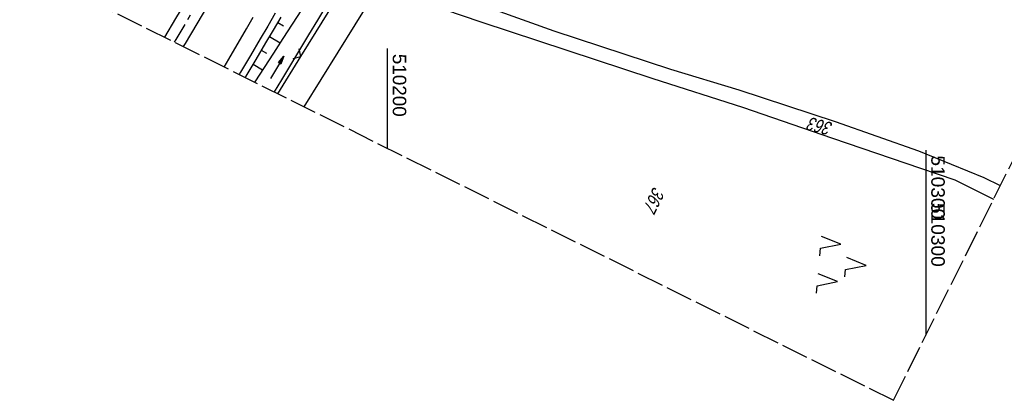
# Model space of a CAD drawing. Extents: x 510037 to 510706, y 460701 to 461658.
# Tile 2 of 34: x 510132 to 510315, y 460701 to 460772. Entities that reach past the tile are written whole.
import ezdxf

# ---------------------------------------------------------------- set-up
doc = ezdxf.new("R2010")
doc.units = 0
doc.header["$LTSCALE"] = 10
doc.header["$MEASUREMENT"] = 0
for name, pattern in [('ACHSE', [5.5, 4, -0.5, 0.5, -0.5]), ('AUSGEZOGEN', [0]), ('LT00', [0]), ('LT14', [0.6, 0.5, -0.1])]:
    doc.linetypes.add(name, pattern=pattern)
doc.layers.get('0').update_dxf_attribs({"linetype": 'LT00'})
for name, color, linetype in [('--EK_FBR', 1, 'LT00'), ('--EL_DFK_AB_L', 21, 'LT00'), ('-AX-093', 35, 'ACHSE'), ('DFK_AB_L', 21, 'LT00'), ('DFK_FLUR_NR', 250, 'LT00'), ('DFK_KATASTER', 250, 'LT00'), ('DFK_NUTZUNG', 250, 'LT00'), ('PFEIL', 140, 'AUSGEZOGEN'), ('V108_AFBR_BAB', 250, 'LT00'), ('V108_BOESCH', 250, 'LT00'), ('V108_BOSCHUNG', 250, 'LT00'), ('V108_GRABEN', 250, 'LT00'), ('V108_LD_MARK', 250, 'LT00'), ('V108_RASTER', 250, 'LT00'), ('V108_ZAUN', 40, 'LT00'), ('V109_AFBR_BAB', 250, 'LT00'), ('V109_BOESCH', 250, 'LT00'), ('V109_BOSCHUNG', 250, 'LT00'), ('V109_GRABEN', 250, 'LT00'), ('V109_LD_MARK', 250, 'LT00'), ('V109_RASTER', 250, 'LT00'), ('V109_ZAUN', 40, 'LT00')]:
    doc.layers.add(name, color=color, linetype=linetype)
doc.layers.add('-BLATT_108-RAND', color=7, linetype='LT14', plot=False)
doc.styles.get("Standard").update_dxf_attribs({"font": 'ARIAL.TTF'})

# ---------------------------------------------------------------- blocks, each defined once
blk = doc.blocks.new('SYMB7221')
at = {"color": 0, "linetype": 'ByBlock'}
for p, q in [((0, 0.435), (-0.11, 0.065)), ((0.11, 0.065), (0, 0.435)), ((0.25, 0.065), (0.11, 0.065)), ((-0.35, -0.065), (-0.46, -0.435)), ((0.35, -0.065), (0.24, -0.435))]:
    blk.add_line(p, q, dxfattribs=at)
for points in [[(-0.1, -0.435), (-0.24, -0.435), (-0.35, -0.065)], [(0.6, -0.435), (0.46, -0.435), (0.35, -0.065)]]:
    blk.add_lwpolyline(points, dxfattribs=at)
blk = doc.blocks.new('Pfreil3')
at = {"layer": 'PFEIL'}
blk.add_hatch(color=256, dxfattribs=at).paths.add_polyline_path([(-1.55, 0.27), (-1.55, -0.27), (0, 0)])
for p, q in [((-1.55, 0), (-4.83, 0)), ((-1.55, -0.27), (-1.55, 0.27)), ((-1.55, 0.27), (0, 0)), ((0, 0), (-1.55, -0.27))]:
    blk.add_line(p, q, dxfattribs=at)
blk = doc.blocks.new('SYMB0024')
at = {"color": 0, "linetype": 'ByBlock'}
for p, q in [((-0.5, 0.5), (0, 0)), ((0, 0), (0.5, 0.5))]:
    blk.add_line(p, q, dxfattribs=at)

msp = doc.modelspace()

# ---------------------------------------------------------------- linework, layer by layer
at = {"layer": '--EK_FBR', "color": 0}
for points in [[(510243.7, 460906.23), (510240.72, 460901.07), (510237.69, 460895.83), (510234.66, 460890.59), (510231.62, 460885.35), (510228.58, 460880.12), (510224.57, 460873.22), (510220.56, 460866.32), (510216.54, 460859.42), (510210.58, 460849.21), (510204.61, 460839.01), (510200.32, 460831.7), (510196.02, 460824.39), (510191.72, 460817.09), (510187.55, 460810.01), (510183.37, 460802.93), (510179.19, 460795.85), (510172.97, 460785.35), (510166.76, 460774.85), (510162.43, 460767.56), (510162.1, 460766.99)], [(510160.68, 460772.2), (510158.62, 460768.73)]]:
    msp.add_lwpolyline(points, dxfattribs=at)
at = {"layer": '--EK_FBR', "color": 2}
for points in [[(510202.06, 460842.58), (510201.07, 460840.88), (510198.52, 460836.52), (510195.97, 460832.15), (510193.41, 460827.79), (510190.85, 460823.42), (510188.3, 460819.06), (510185.78, 460814.76), (510183.27, 460810.47), (510180.75, 460806.17), (510178.23, 460801.88), (510175.71, 460797.59), (510173.23, 460793.38), (510170.74, 460789.17), (510168.25, 460784.97), (510165.76, 460780.77), (510163.27, 460776.57), (510160.68, 460772.2), (510158.62, 460768.73)], [(510205.48, 460840.51), (510204.61, 460839.01), (510200.32, 460831.7), (510196.02, 460824.39), (510191.72, 460817.09), (510187.55, 460810.01), (510183.37, 460802.93), (510179.19, 460795.85), (510172.97, 460785.35), (510166.76, 460774.85), (510162.43, 460767.56), (510162.1, 460766.99)]]:
    msp.add_lwpolyline(points, dxfattribs=at)
at = {"layer": '--EK_FBR'}
msp.add_lwpolyline([(510179.19, 460773.19), (510177.8, 460770.81), (510176.4, 460768.43), (510174.57, 460765.34), (510172.73, 460762.26), (510172.47, 460761.83)], dxfattribs=at)
msp.add_lwpolyline([(510179.19, 460773.19), (510177.8, 460770.81), (510176.4, 460768.43), (510174.57, 460765.34), (510172.73, 460762.26), (510172.47, 460761.83)], dxfattribs=at)
msp.add_lwpolyline([(510179.19, 460773.19), (510177.8, 460770.81), (510176.4, 460768.43), (510174.57, 460765.34), (510172.73, 460762.26), (510172.47, 460761.83)], dxfattribs=at)
at = {"layer": '--EL_DFK_AB_L'}
msp.add_line((510184.52, 460755.83), (510197.67, 460776.99), dxfattribs=at)
at = {"layer": '-AX-093', "ltscale": 0.2}
msp.add_lwpolyline([(510324.88, 461053.05), (510312.54, 461030.98), (510300.15, 461008.94), (510287.72, 460986.92), (510275.22, 460964.94), (510262.68, 460942.98), (510250.09, 460921.05), (510237.46, 460899.15), (510224.77, 460877.27), (510212.05, 460855.43), (510199.27, 460833.6), (510186.46, 460811.81), (510173.6, 460790.03), (510160.71, 460768.28), (510160.43, 460767.82)], dxfattribs=at)
at = {"layer": '-BLATT_108-RAND'}
msp.add_lwpolyline([(510449.46, 461657.25), (510037.07, 460829.27), (510293.97, 460701.31), (510706.36, 461529.3), (510449.46, 461657.25)], dxfattribs=at)
at = {"layer": 'DFK_AB_L'}
msp.add_line((510184.52, 460755.83), (510197.67, 460776.99), dxfattribs=at)
at = {"layer": 'DFK_KATASTER'}
for p, q in [((510201.13, 460777.13), (510217.34, 460771.62)), ((510219.99, 460773.79), (510230.88, 460769.92)), ((510217.34, 460771.62), (510249.29, 460761.1)), ((510230.88, 460769.92), (510252.59, 460762.8)), ((510252.59, 460762.8), (510265.29, 460758.94)), ((510249.29, 460761.1), (510265.93, 460755.76)), ((510265.29, 460758.94), (510283.12, 460753.07)), ((510265.93, 460755.76), (510282.65, 460750.01)), ((510283.12, 460753.07), (510298.63, 460747.66)), ((510282.65, 460750.01), (510299, 460744.4)), ((510298.63, 460747.66), (510310.74, 460742.71)), ((510299, 460744.4), (510305.36, 460742.26)), ((510305.36, 460742.26), (510312.58, 460738.69)), ((510310.74, 460742.71), (510313.82, 460741.18))]:
    msp.add_line(p, q, dxfattribs=at)
at = {"layer": 'V108_AFBR_BAB', "color": 2}
for points in [[(510243.7, 460906.23), (510240.72, 460901.07), (510237.69, 460895.83), (510234.66, 460890.59), (510231.62, 460885.35), (510228.58, 460880.12), (510224.57, 460873.22), (510220.56, 460866.32), (510216.54, 460859.42), (510210.58, 460849.21), (510204.61, 460839.01), (510200.32, 460831.7), (510196.02, 460824.39), (510191.72, 460817.09), (510187.55, 460810.01), (510183.37, 460802.93), (510179.19, 460795.85), (510172.97, 460785.35), (510166.76, 460774.85), (510162.43, 460767.56), (510162.1, 460766.99)], [(510160.68, 460772.2), (510158.62, 460768.73)]]:
    msp.add_lwpolyline(points, dxfattribs=at)
at = {"layer": 'V108_AFBR_BAB'}
msp.add_lwpolyline([(510179.19, 460773.19), (510177.8, 460770.81), (510176.4, 460768.43), (510174.57, 460765.34), (510172.73, 460762.26), (510172.47, 460761.83)], dxfattribs=at)
at = {"layer": 'V108_BOESCH'}
msp.add_lwpolyline([(510180.2, 460772.43), (510178.8, 460770.05), (510177.39, 460767.67), (510175.57, 460764.59), (510173.74, 460761.52), (510173.6, 460761.27)], dxfattribs=at)
at = {"layer": 'V108_BOSCHUNG'}
for p, q in [((510179.64, 460771.48), (510180.68, 460770.86)), ((510178.12, 460768.89), (510180.09, 460767.72)), ((510176.59, 460766.31), (510177.52, 460765.76)), ((510175.06, 460763.73), (510176.83, 460762.68))]:
    msp.add_line(p, q, dxfattribs=at)
at = {"layer": 'V108_GRABEN'}
for points in [[(510188.7, 460774.7), (510187.03, 460771.92), (510185.36, 460769.15), (510183.69, 460766.38), (510182.02, 460763.61), (510180.33, 460760.84), (510178.96, 460758.6)], [(510184.05, 460773.8), (510182.31, 460771.13), (510180.58, 460768.47), (510178.84, 460765.8), (510177.12, 460763.13), (510175.41, 460760.45), (510175.37, 460760.38)]]:
    msp.add_lwpolyline(points, dxfattribs=at)
at = {"layer": 'V108_LD_MARK'}
msp.add_lwpolyline([(510169.71, 460763.2), (510170.58, 460764.68), (510173.83, 460770.31), (510175.05, 460772.43)], dxfattribs=at)
at = {"layer": 'V108_RASTER'}
for p, q in [((510200, 460748.12), (510200, 460766.62)), ((510300, 460738.95), (510300, 460713.42))]:
    msp.add_line(p, q, dxfattribs=at)
at = {"layer": 'V108_ZAUN'}
for p, q in [((510183.95, 460765.14), (510191.84, 460777.9)), ((510179.68, 460758.24), (510183.95, 460765.14))]:
    msp.add_line(p, q, dxfattribs=at)
at = {"layer": 'V109_AFBR_BAB', "color": 0}
for points in [[(510202.06, 460842.58), (510201.07, 460840.88), (510198.52, 460836.52), (510195.97, 460832.15), (510193.41, 460827.79), (510190.85, 460823.42), (510188.3, 460819.06), (510185.78, 460814.76), (510183.27, 460810.47), (510180.75, 460806.17), (510178.23, 460801.88), (510175.71, 460797.59), (510173.23, 460793.38), (510170.74, 460789.17), (510168.25, 460784.97), (510165.76, 460780.77), (510163.27, 460776.57), (510160.68, 460772.2), (510158.62, 460768.73)], [(510205.48, 460840.51), (510204.61, 460839.01), (510200.32, 460831.7), (510196.02, 460824.39), (510191.72, 460817.09), (510187.55, 460810.01), (510183.37, 460802.93), (510179.19, 460795.85), (510172.97, 460785.35), (510166.76, 460774.85), (510162.43, 460767.56), (510162.1, 460766.99)]]:
    msp.add_lwpolyline(points, dxfattribs=at)
at = {"layer": 'V109_AFBR_BAB'}
msp.add_lwpolyline([(510179.19, 460773.19), (510177.8, 460770.81), (510176.4, 460768.43), (510174.57, 460765.34), (510172.73, 460762.26), (510172.47, 460761.83)], dxfattribs=at)
at = {"layer": 'V109_BOESCH'}
msp.add_lwpolyline([(510180.2, 460772.43), (510178.8, 460770.05), (510177.39, 460767.67), (510175.57, 460764.59), (510173.74, 460761.52), (510173.6, 460761.27)], dxfattribs=at)
at = {"layer": 'V109_BOSCHUNG'}
for p, q in [((510179.64, 460771.48), (510180.68, 460770.86)), ((510178.12, 460768.89), (510180.09, 460767.72)), ((510176.59, 460766.31), (510177.52, 460765.76)), ((510175.06, 460763.73), (510176.83, 460762.68))]:
    msp.add_line(p, q, dxfattribs=at)
at = {"layer": 'V109_GRABEN'}
for points in [[(510223.48, 460829.58), (510222.97, 460828.81), (510221.21, 460826.16), (510219.45, 460823.49), (510217.69, 460820.82), (510215.94, 460818.15), (510213.1, 460813.78), (510210.28, 460809.4), (510207.47, 460805.03), (510204.68, 460800.64), (510201.91, 460796.25), (510199.16, 460791.84), (510196.43, 460787.43), (510193.72, 460783), (510192.04, 460780.24), (510190.37, 460777.47), (510188.7, 460774.7), (510187.03, 460771.92), (510185.36, 460769.15), (510183.69, 460766.38), (510182.02, 460763.61), (510180.33, 460760.84), (510178.96, 460758.6)], [(510184.05, 460773.8), (510182.31, 460771.13), (510180.58, 460768.47), (510178.84, 460765.8), (510177.12, 460763.13), (510175.41, 460760.45), (510175.37, 460760.38)]]:
    msp.add_lwpolyline(points, dxfattribs=at)
at = {"layer": 'V109_LD_MARK'}
msp.add_lwpolyline([(510169.71, 460763.2), (510170.58, 460764.68), (510173.83, 460770.31), (510175.05, 460772.43)], dxfattribs=at)
at = {"layer": 'V109_RASTER'}
msp.add_line((510300, 460747.78), (510300, 460723.52), dxfattribs=at)
at = {"layer": 'V109_ZAUN'}
msp.add_line((510183.95, 460765.14), (510191.84, 460777.9), dxfattribs=at)
msp.add_lwpolyline([(510179.68, 460758.24), (510183.95, 460765.14)], dxfattribs=at)

# ---------------------------------------------------------------- block references
at = {"layer": 'DFK_NUTZUNG', "xscale": 10.00000000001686, "yscale": 10, "zscale": 10, "rotation": 264.7377100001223}
msp.add_blockref('SYMB7221', (510284.55, 460726.77), dxfattribs=at)
at = {"layer": 'PFEIL', "rotation": 58.92043240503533}
msp.add_blockref('Pfreil3', (510180.78, 460765.21), dxfattribs=at)
at = {"layer": 'V108_ZAUN', "xscale": 2.100000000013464, "yscale": 2.099999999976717, "zscale": 2.1, "rotation": 58.27428999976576}
msp.add_blockref('SYMB0024', (510183.95, 460765.14), dxfattribs=at)
at = {"layer": 'V109_ZAUN', "xscale": 2.09999999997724, "yscale": 2.099999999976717, "zscale": 2.1, "rotation": 58.27575999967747}
msp.add_blockref('SYMB0024', (510183.95, 460765.14), dxfattribs=at)

# ---------------------------------------------------------------- texts
at = {"layer": 'DFK_FLUR_NR', "oblique": 13.754, "width": 0.75}
for s, rotation, p in [('363', 165.5255, (510282.88, 460752.81)), ('367', 243.5238, (510249.47, 460741.13))]:
    msp.add_text(s, height=2.5, rotation=rotation, dxfattribs=at).set_placement(p)
at = {"layer": 'V108_RASTER'}
for s, width, p in [(' 510200', 1.002, (510201, 460766.62)), (' 510300', 1.017, (510301, 460738.95))]:
    msp.add_text(s, height=2.5, rotation=-90.0019, dxfattribs=dict(at, width=width)).set_placement(p)
at = {"layer": 'V109_RASTER', "width": 1.017}
msp.add_text(' 510300', height=2.5, rotation=-90.0012, dxfattribs=at).set_placement((510301, 460747.78))

doc.saveas('drawing.dxf')
